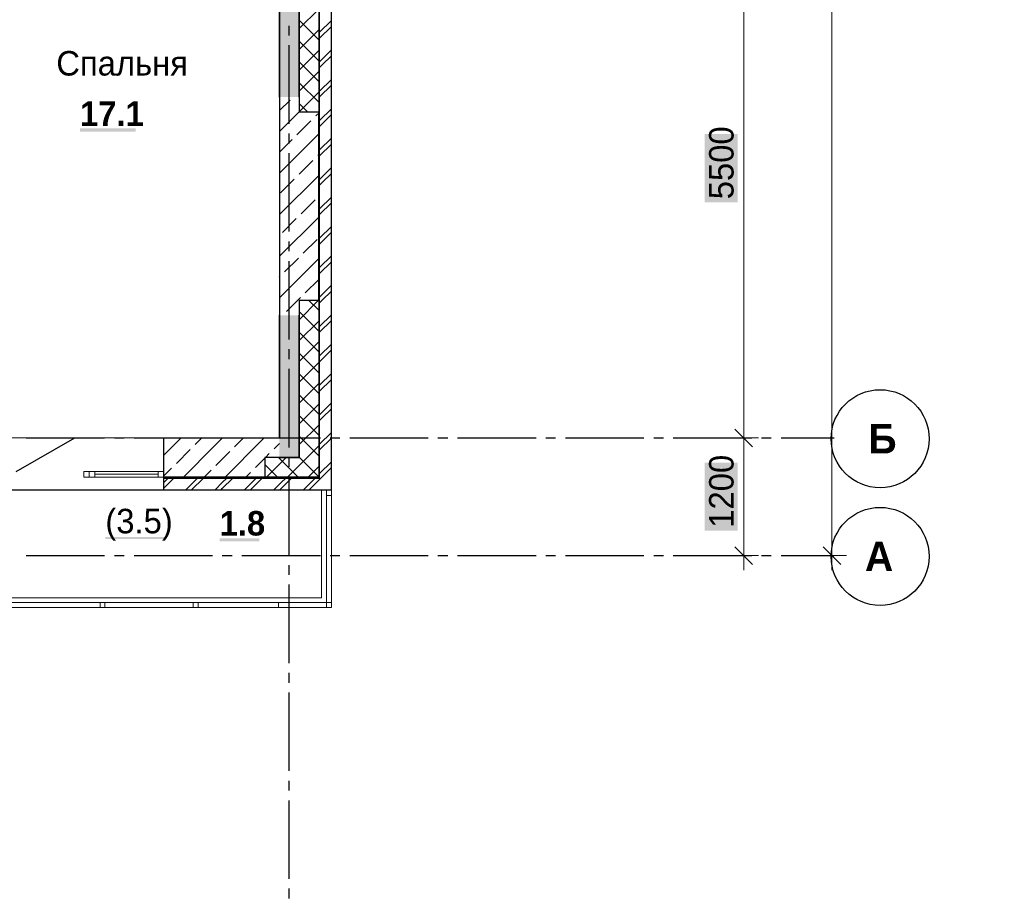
# Model space of a CAD drawing. Header units: millimetres. Extents: x 259029 to 2494469, y -731578 to -57567.
# Tile 233 of 252: x 525796 to 535839, y -616594 to -607583. Entities that reach past the tile are written whole.
import ezdxf

# ---------------------------------------------------------------- set-up
doc = ezdxf.new("R2010")
doc.units = ezdxf.units.MM
for name, color, linetype in [('PDF _Геометрия', 7, 'Continuous'), ('PDF _Сплошная заливка', 7, 'Continuous'), ('PDF _Текст', 7, 'Continuous')]:
    doc.layers.add(name, color=color, linetype=linetype)
doc.layers.add('Выноски', color=20, linetype='Continuous', lineweight=20)
doc.styles.add('PDF Century Gothic', font='GOTHIC.TTF')
doc.styles.add('PDF Century Gothic Bold', font='GOTHICB.TTF')
doc.styles.add('ГОСТ', font='GOST_Common.ttf')

msp = doc.modelspace()

# ---------------------------------------------------------------- linework, layer by layer
at = {"layer": 'PDF _Геометрия', "lineweight": 13}
for points in [[(534231.2, -597847.5), (534081.2, -597847.5), (534081.2, -613047.5), (534231.2, -613047.5)], [(533181.2, -611847.5), (533181.2, -606347.5), (533181.2, -604647.5), (533031.2, -604647.5)], [(528645.7, -607674), (528845.7, -607474)], [(528845.7, -607789.1), (528645.7, -607589.1)], [(528645.7, -607886.1), (528845.7, -607686.1)], [(528845.7, -608001.2), (528645.7, -607801.2)], [(528645.7, -608098.2), (528845.7, -607898.2)], [(528845.7, -608213.3), (528645.7, -608013.3)], [(528645.7, -608310.4), (528845.7, -608110.4)], [(528845.7, -608425.4), (528645.7, -608225.4)], [(528645.7, -608522.5), (528845.7, -608322.5)], [(528730.6, -608522.5), (528645.7, -608437.6)], [(528645.7, -610643.8), (528842.1, -610447.5)], [(528845.7, -610546.8), (528746.5, -610447.5)], [(528845.7, -610758.9), (528645.7, -610558.9)], [(528645.7, -610855.9), (528845.7, -610655.9)], [(528845.7, -610971), (528645.7, -610771)], [(528645.7, -611068.1), (528845.7, -610868.1)], [(528845.7, -611183.2), (528645.7, -610983.2)], [(528645.7, -611280.2), (528845.7, -611080.2)], [(528845.7, -611395.3), (528645.7, -611195.3)], [(528645.7, -611492.3), (528845.7, -611292.3)], [(528845.7, -611607.4), (528645.7, -611407.4)], [(528645.7, -611704.5), (528845.7, -611504.5)], [(528845.7, -611819.6), (528645.7, -611619.6)], [(528645.7, -611916.6), (528845.7, -611716.6)], [(527265.4, -611847.5), (526505.4, -611847.5), (525705.4, -611847.5)], [(528845.7, -612031.7), (528645.7, -611831.7)], [(533031.2, -611847.5), (533181.2, -611847.5), (533181.2, -613047.5), (533331.2, -613047.5)], [(533181.2, -611847.5), (533331.2, -611847.5)], [(528527, -612247.5), (528845.7, -611928.7)], [(528295.7, -612054.5), (528302.7, -612047.5)], [(528425.1, -612247.5), (528295.7, -612118.1)], [(528314.9, -612247.5), (528514.9, -612047.5)], [(528637.3, -612247.5), (528437.3, -612047.5)], [(528845.7, -612243.8), (528645.7, -612043.8)], [(526561.4, -612191.5), (527209.4, -612191.5)], [(526561.4, -612219.5), (527209.4, -612219.5)], [(528739.1, -612247.5), (528845.7, -612140.9)], [(526561.4, -612247.5), (527209.4, -612247.5)], [(525675.7, -613577.5), (528975.7, -613577.5), (528975.7, -612377.5)], [(528925.7, -612377.5), (528925.7, -613527.5), (525675.7, -613527.5)], [(528875.7, -612377.5), (528875.7, -613477.5), (525675.7, -613477.5)], [(528975.7, -612436.8), (528925.7, -612436.8)], [(533031.2, -613047.5), (533181.2, -613047.5), (533181.2, -613197.5)], [(533931.2, -613047.5), (534081.2, -613047.5), (534081.2, -613197.5)], [(526615.7, -613577.5), (526615.7, -613527.5)], [(526665.7, -613577.5), (526665.7, -613527.5)], [(527565.7, -613577.5), (527565.7, -613527.5)], [(527615.7, -613577.5), (527615.7, -613527.5)], [(528435.7, -613577.5), (528435.7, -613527.5)], [(528975.7, -613527.5), (528925.7, -613527.5), (528925.7, -613577.5)], [(525675.7, -613577.5), (528485.7, -613577.5)]]:
    msp.add_lwpolyline(points, dxfattribs=at)
at = {"layer": 'PDF _Геометрия', "lineweight": 25}
for points in [[(525675.7, -613577.5), (525675.7, -612377.5), (528975.7, -612377.5), (528975.7, -598617.5)], [(527265.7, -612257.5), (528855.7, -612257.5), (528855.7, -598737.5), (528085.7, -598737.5)], [(528085.7, -598747.5), (528845.7, -598747.5), (528845.7, -612247.5), (528295.7, -612247.5)], [(528855.7, -607711.3), (528975.7, -607591.3)], [(528545.7, -607744.4), (528545.7, -607644.4)], [(528855.7, -607771.3), (528975.7, -607651.3)], [(528545.7, -608644.4), (528545.7, -607844.4)], [(528855.7, -608011.3), (528975.7, -607891.3)], [(528855.7, -608071.3), (528882.7, -608044.4), (528975.7, -607951.3)], [(528855.7, -608311.3), (528975.7, -608191.3)], [(528855.7, -608371.3), (528975.7, -608251.3)], [(528855.7, -608611.3), (528975.7, -608491.3)], [(528855.7, -608671.3), (528882.7, -608644.4), (528975.7, -608551.3)], [(528545.7, -608844.4), (528545.7, -608744.4)], [(528855.7, -608911.3), (528975.7, -608791.3)], [(528855.7, -608971.3), (528975.7, -608851.3)], [(528545.7, -609744.4), (528545.7, -608944.4)], [(528855.7, -609211.3), (528975.7, -609091.3)], [(528882.7, -609244.4), (528975.7, -609151.3)], [(528855.7, -609271.3), (528882.7, -609244.4)], [(528855.7, -609511.3), (528975.7, -609391.3)], [(528855.7, -609571.3), (528975.7, -609451.3)], [(528855.7, -609811.3), (528975.7, -609691.3)], [(528855.7, -609871.3), (528882.7, -609844.4), (528975.7, -609751.3)], [(528545.7, -609944.4), (528545.7, -609844.4)], [(528855.7, -610111.3), (528975.7, -609991.3)], [(528545.7, -610844.4), (528545.7, -610044.4)], [(528855.7, -610171.3), (528975.7, -610051.3)], [(528855.7, -610411.3), (528975.7, -610291.3)], [(528855.7, -610471.3), (528882.7, -610444.4), (528975.7, -610351.3)], [(528855.7, -610711.3), (528975.7, -610591.3)], [(528855.7, -610771.3), (528975.7, -610651.3)], [(528855.7, -611011.3), (528975.7, -610891.3)], [(528545.7, -611044.4), (528545.7, -610944.4)], [(528855.7, -611071.3), (528882.7, -611044.4), (528975.7, -610951.3)], [(528545.7, -611944.4), (528545.7, -611144.4)], [(528855.7, -611311.3), (528975.7, -611191.3)], [(528855.7, -611371.3), (528975.7, -611251.3)], [(528855.7, -611611.3), (528975.7, -611491.3)], [(528855.7, -611671.3), (528882.7, -611644.4), (528975.7, -611551.3)], [(528855.7, -611911.3), (528975.7, -611791.3)], [(525761.7, -612191.5), (526357.6, -611847.5)], [(525862.7, -611847.5), (526662.7, -611847.5)], [(526762.7, -611847.5), (526862.7, -611847.5)], [(526962.7, -611847.5), (527762.7, -611847.5)], [(527862.7, -611847.5), (527962.7, -611847.5)], [(528062.7, -611847.5), (528862.7, -611847.5)], [(528855.7, -611971.3), (528975.7, -611851.3)], [(528962.7, -611847.5), (529062.7, -611847.5)], [(529162.7, -611847.5), (529962.7, -611847.5)], [(530062.7, -611847.5), (530162.7, -611847.5)], [(530262.7, -611847.5), (531062.7, -611847.5)], [(531162.7, -611847.5), (531262.7, -611847.5)], [(531362.7, -611847.5), (532162.7, -611847.5)], [(532262.7, -611847.5), (532362.7, -611847.5)], [(532462.7, -611847.5), (533262.7, -611847.5)], [(533362.7, -611847.5), (533462.7, -611847.5)], [(533562.7, -611847.5), (534105, -611847.5)], [(528545.7, -612144.4), (528545.7, -612044.4)], [(528855.7, -612211.3), (528975.7, -612091.3)], [(528749.6, -612377.5), (528882.7, -612244.4), (528975.7, -612151.3)], [(527265.7, -612377.5), (527265.7, -612247.5)], [(527265.7, -612301.3), (527309.5, -612257.5)], [(527265.7, -612361.3), (527369.6, -612257.5)], [(527489.6, -612377.5), (527609.6, -612257.5)], [(527549.5, -612377.5), (527669.6, -612257.5)], [(527789.6, -612377.5), (527862.7, -612304.4), (527909.6, -612257.5)], [(527862.7, -612364.4), (527969.5, -612257.5)], [(528089.6, -612377.5), (528209.6, -612257.5)], [(528149.5, -612377.5), (528269.5, -612257.5)], [(528389.6, -612377.5), (528462.7, -612304.4)], [(528462.7, -612304.4), (528509.6, -612257.5)], [(528462.7, -612364.4), (528569.5, -612257.5)], [(528545.7, -613044.4), (528545.7, -612244.4)], [(528689.5, -612377.5), (528809.6, -612257.5)], [(527849.5, -612377.5), (527862.7, -612364.4)], [(528449.5, -612377.5), (528462.7, -612364.4)], [(525862.7, -613047.5), (526662.7, -613047.5)], [(526762.7, -613047.5), (526862.7, -613047.5)], [(526962.7, -613047.5), (527762.7, -613047.5)], [(527862.7, -613047.5), (527962.7, -613047.5)], [(528062.7, -613047.5), (528862.7, -613047.5)], [(528962.7, -613047.5), (529062.7, -613047.5)], [(529162.7, -613047.5), (529962.7, -613047.5)], [(530062.7, -613047.5), (530162.7, -613047.5)], [(530262.7, -613047.5), (531062.7, -613047.5)], [(531162.7, -613047.5), (531262.7, -613047.5)], [(531362.7, -613047.5), (532162.7, -613047.5)], [(532262.7, -613047.5), (532362.7, -613047.5)], [(532462.7, -613047.5), (533262.7, -613047.5)], [(533362.7, -613047.5), (533462.7, -613047.5)], [(533562.7, -613047.5), (534105, -613047.5)], [(528545.7, -613244.4), (528545.7, -613144.4)], [(528545.7, -614144.4), (528545.7, -613344.4)], [(528545.7, -614344.4), (528545.7, -614244.4)], [(528545.7, -615244.4), (528545.7, -614444.4)], [(528545.7, -615444.4), (528545.7, -615344.4)], [(528545.7, -616344.4), (528545.7, -615544.4)], [(528545.7, -616544.4), (528545.7, -616444.4)]]:
    msp.add_lwpolyline(points, dxfattribs=at)
at = {"layer": 'PDF _Геометрия', "lineweight": 35}
for points in [[(528445.4, -606572.5), (528445.4, -608372.5)], [(528645.4, -608372.5), (528645.4, -606572.5)], [(528445.4, -612047.5), (528645.4, -612047.5), (528645.4, -610597.5)], [(528445.4, -610597.5), (528445.4, -611847.5)], [(533271.2, -611937.5), (533091.2, -611757.5)], [(533271.2, -613137.5), (533091.2, -612957.5)], [(534171.2, -613137.5), (533991.2, -612957.5)]]:
    msp.add_lwpolyline(points, dxfattribs=at)
at = {"layer": 'PDF _Геометрия', "color": 9, "lineweight": 25, "true_color": 0xc8c8a0}
for points in [[(528445.4, -608372.5), (528445.4, -610597.5)], [(528445.7, -608510.4), (528553.8, -608402.3)], [(528645.4, -608372.5), (528645.4, -608522.5), (528845.4, -608522.5), (528845.4, -610447.5), (528645.4, -610447.5), (528645.4, -610597.5)], [(528445.7, -608722.5), (528645.7, -608522.5)], [(528815.5, -608564.9), (528845.7, -608534.6)], [(528624.6, -608755.8), (528766, -608614.4)], [(528445.7, -609146.8), (528845.7, -608746.8)], [(528445.7, -608934.6), (528575.1, -608805.3)], [(528836.7, -608967.9), (528845.7, -608958.9)], [(528645.8, -609158.9), (528787.2, -609017.4)], [(528445.7, -609571), (528845.7, -609171)], [(528454.9, -609349.8), (528596.3, -609208.4)], [(528667, -609561.9), (528808.4, -609420.5)], [(528445.7, -609995.3), (528845.7, -609595.3)], [(528476.1, -609752.8), (528617.5, -609611.4)], [(528688.2, -609965), (528829.6, -609823.5)], [(528445.7, -610419.6), (528845.7, -610019.5)], [(528497.3, -610155.9), (528638.7, -610014.5)], [(528445.7, -610207.4), (528447.8, -610205.4)], [(528709.4, -610368), (528845.7, -610231.7)], [(528518.5, -610558.9), (528659.9, -610417.5)], [(528842.1, -610447.5), (528845.7, -610443.8)], [(528445.4, -612047.5), (528295.4, -612047.5), (528295.4, -612247.5), (527265.4, -612247.5), (527265.4, -612191.5), (527265.4, -611847.5), (528445.4, -611847.5)], [(527265.7, -612023.8), (527293.4, -611996.2), (527442.1, -611847.5)], [(527466.3, -612247.5), (527780.5, -611933.3), (527866.3, -611847.5)], [(527585.1, -611916.6), (527654.2, -611847.5)], [(527890.6, -612247.5), (528267.6, -611870.5), (528290.6, -611847.5)], [(527988.2, -611937.8), (528024, -611901.9), (528078.5, -611847.5)], [(528391.2, -611959), (528445.7, -611904.5)], [(527394.2, -612107.5), (527535.6, -611966.1)], [(527797.2, -612128.7), (527938.7, -611987.3)], [(528302.7, -612047.5), (528341.7, -612008.5)], [(528200.3, -612149.9), (528295.7, -612054.5)], [(527265.7, -612235.9), (527344.7, -612157)], [(527678.5, -612247.5), (527747.7, -612178.2)], [(528102.7, -612247.5), (528150.8, -612199.4)]]:
    msp.add_lwpolyline(points, dxfattribs=at)
at = {"layer": 'PDF _Геометрия', "lineweight": 13}
for points in [[(526505.7, -612191.5), (526449.7, -612191.5), (526449.7, -612247.5), (526505.7, -612247.5)], [(526505.4, -612191.5), (526561.4, -612191.5), (526561.4, -612247.5), (526505.4, -612247.5)], [(527265.4, -612191.5), (527209.4, -612191.5), (527209.4, -612247.5), (527265.4, -612247.5)]]:
    msp.add_lwpolyline(points, close=True, dxfattribs=at)
at = {"layer": 'PDF _Геометрия', "lineweight": 25}
for centre in [(534572.4, -611856.5), (534572.4, -613056.5)]:
    msp.add_circle(centre, 500, dxfattribs=at)
at = {"layer": 'PDF _Сплошная заливка', "color": 7, "lineweight": 25, "true_color": 0xf1f1f1, "transparency": 33554559}
for points in [[(528645.7, -608372.5), (528645.7, -606572.5), (528445.7, -608372.5), (528445.7, -606572.5)], [(528645.7, -612047.5), (528645.7, -610597.5), (528445.7, -612047.5), (528445.7, -610597.5)]]:
    msp.add_solid(points, dxfattribs=at)
at = {"layer": 'PDF _Сплошная заливка', "lineweight": 25, "transparency": 33554559}
for points in [[(526410.8, -608723.3), (526979.3, -608723.3), (526410.8, -608692), (526979.3, -608692)], [(526669.8, -612878.6), (527285.5, -612878.6), (526669.8, -612857.8), (527285.5, -612857.8)], [(527835.2, -612904.5), (528241.3, -612904.5), (527835.2, -612873.2), (528241.3, -612873.2)]]:
    msp.add_solid(points, dxfattribs=at)
at = {"layer": 'PDF _Сплошная заливка', "color": 7, "lineweight": 13, "true_color": 0xffffff, "transparency": 33554559}
for points in [[(533118.7, -609445.5), (533118.7, -608749.4), (532781.2, -609445.5), (532781.2, -608749.4)], [(533118.7, -612795.5), (533118.7, -612099.4), (532781.2, -612795.5), (532781.2, -612099.4)]]:
    msp.add_solid(points, dxfattribs=at)

# ---------------------------------------------------------------- texts
at = {"layer": 'PDF _Текст', "attachment_point": 7}
for s, insert, char_height, style in [('Спальня', (526169.4, -608156), 250, 'PDF Century Gothic'), ('17.1', (526410.8, -608666), 250, 'PDF Century Gothic Bold'), ('Б', (534452.1, -612006.5), 300, 'PDF Century Gothic Bold'), ('1.8', (527835.2, -612847.2), 250, 'PDF Century Gothic Bold'), ('(3.5)', (526669.8, -612896.5), 250, 'PDF Century Gothic'), ('А', (534417.1, -613206.5), 300, 'PDF Century Gothic Bold')]:
    msp.add_mtext(s, dxfattribs=dict(at, insert=insert, char_height=char_height, style=style))
at = {"layer": 'PDF _Текст', "char_height": 250, "attachment_point": 7, "rotation": 90, "style": 'PDF Century Gothic'}
for s, insert in [('5500', (533081.2, -609414.3)), ('1200', (533081.2, -612764.3))]:
    msp.add_mtext(s, dxfattribs=dict(at, insert=insert))
at = {"layer": 'Выноски'}
note = msp.add_mtext_static_columns([''] * 2, width=19641.405, gutter_width=8167.2, height=0, dxfattribs=dict(at, insert=(385740.7, -593573.6), char_height=250, attachment_point=1, style='ГОСТ'))
for column, words in zip([note] + note.columns.linked_columns, ['\\pi10527.89954; \\P\\pi570.45,l346.2,t2000;1.^IОбщие указания см. лист 1. {\\H1.46663x; }\\P2.^IМонтажные узлы 1;2;3;4;6;7;8 см. лист{\\C0; 7.\\H1.45562x; \\H0.68699x;\\P}3.^IСварку производить согласно СП70.1330.2011 электродами Э42 ГОСТ 9467-75*.{\\H1.45929x; }\\P4.^IВсе металлические конструкции окрасить эмалью ПФ-1189 по ГОСТ 6465-79 в два слоя. Эмаль наносить на {\\H1.45807x; }\\P\\pi0,t346.2;грунтовку ГФ-021 по ГОСТ 25129-82 (первый слой - на заводе-изготовителе, второй слой - на монтаже).{\\H1.65848x; }\\P\\pi570.45,t2000;5.^IОгнезащиту металлических косоуров см.л. 9.{\\H1.19167x; }\\P6.^IДлину швов принимать по длине сопряжения свариваемых элементов. все катеты сварных швов принимать {\\H1.54728x; }\\P\\pi0,t346.2;высотой 6 мм, кроме оговоренных.{\\H1.42874x; }\\P\\pi570.45,t2000;7.^IМонтаж стальных конструкций производить в соответствии с указаниями СП 70.1333.0.2012"Несущие и {\\H1.46825x; }\\P\\pi0,t346.2;ограждающие конструкции".{\\H1.45508x; }\\P\\pi570.45,t2000;8.^IЖелезобетонные изделия монтировать на цем-песчаном растворе М100 толщ. 10мм.{\\H1.46099x; }\\P{\\C0;9.^IНа разрезах 1-1;2-2 отметки чистого пола.\\H1.45599x; \\H0.68682x;\\P\\pi10570.70257,l0,tz;\\H1.82587x; \\H0.54768x;\\P\\H1.55804x; \\H0.64183x;\\P\\H1.64732x; \\H0.60705x;\\P\\pi812.5,l41.6675;\\H1.23836x; \\H0.80752x;\\P}', '']):
    column.text = words

doc.saveas('drawing.dxf')
